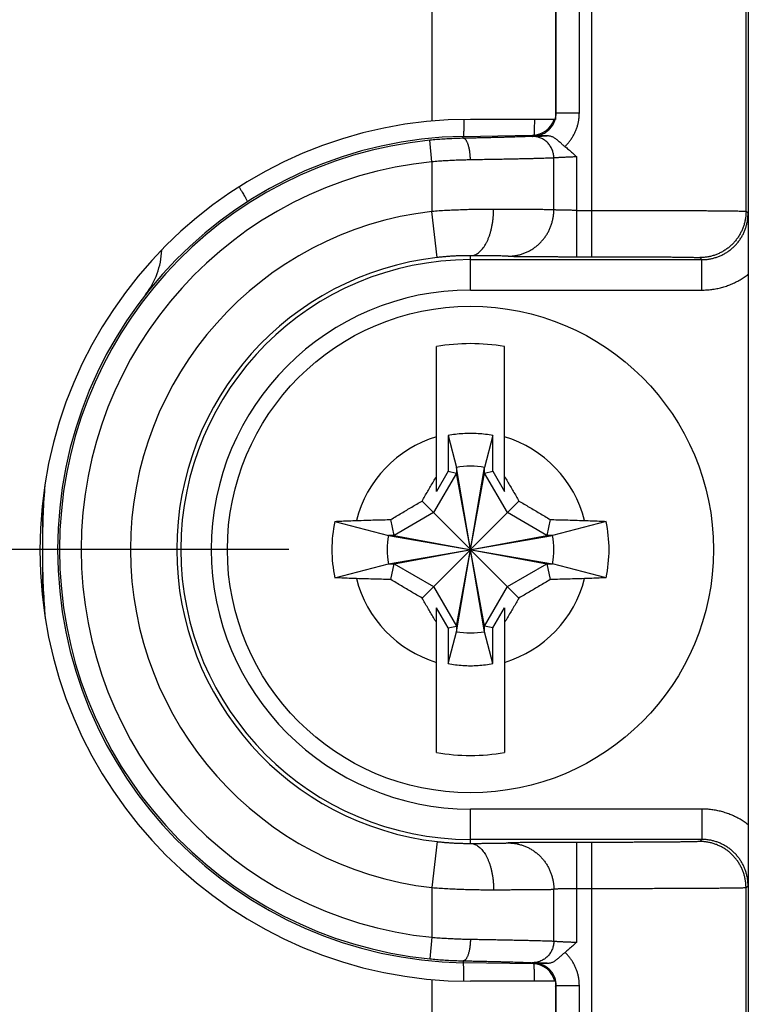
# Model space of a CAD drawing. Header units: inches. Extents: x 0 to 34, y 0 to 22.
# Tile 46 of 81: x 16.405 to 16.877, y 17.751 to 18.389. Entities that reach past the tile are written whole.
import ezdxf

# ---------------------------------------------------------------- set-up
doc = ezdxf.new("R2010")
doc.units = ezdxf.units.IN
doc.header["$LTSCALE"] = 1.87
doc.header["$MEASUREMENT"] = 0
doc.layers.get('0').update_dxf_attribs({"linetype": 'CONTINUOUS'})
doc.layers.add('DIMENSIONS', color=7, linetype='CONTINUOUS')
doc.styles.get("Standard").update_dxf_attribs({"font": 'txt', "width": 0.8})
doc.dimstyles.new('DIMSTYLE_1', dxfattribs={"dimtxt": 0.125, "dimasz": 0.18, "dimexe": 0.18, "dimexo": 0.0625, "dimgap": 0.09, "dimtad": 0, "dimtih": 1, "dimtoh": 1, "dimdec": 3, "dimzin": 4, "dimdsep": 46, "dimtxsty": 'STANDARD', "dimblk": '_FILLED', "dimblk1": '_FILLED', "dimblk2": '_FILLED', "dimcen": 0.09, "dimadec": 0, "dimazin": 0, "dimtp": 0.01, "dimtm": 0.01, "dimtfac": 1, "dimtdec": 3, "dimtofl": 0, "dimtmove": 0, "dimatfit": 3, "dimldrblk": '_FILLED', "dimfxl": 1, "dimtolj": 1, "dimtzin": 4, "dimarcsym": 0})

# ---------------------------------------------------------------- blocks, each defined once
blk = doc.blocks.new('_FILLED')
at = {"color": 0, "linetype": 'BYBLOCK'}
blk.add_solid([(0, 0), (-1, 0.1736), (-1, -0.1736)], dxfattribs=at)
blk = doc.blocks.new('*D16')
at = {"layer": 'DIMENSIONS', "color": 2, "linetype": 'CONTINUOUS'}
for p, q in [((12.33329, 19.08537), (12.10023, 19.08537)), ((12.33329, 18.41699), (12.33329, 19.08537)), ((13.82312, 18.78842), (12.20829, 18.78842)), ((12.33329, 18.78842), (12.33329, 18.41699)), ((12.33329, 18.04556), (12.33329, 18.41699)), ((16.5796, 18.04556), (12.20829, 18.04556))]:
    blk.add_line(p, q, dxfattribs=at)
at = {"layer": 'DIMENSIONS', "color": 2, "linetype": 'CONTINUOUS', "xscale": 0.18, "yscale": 0.18, "zscale": 0.18}
for p, rotation in [((12.33329, 18.78842), 90), ((12.33329, 18.04556), 270)]:
    blk.add_blockref('_FILLED', p, dxfattribs=dict(at, rotation=rotation))
at = {"layer": 'DIMENSIONS', "color": 2, "linetype": 'CONTINUOUS', "width": 0.8}
for s, p in [('[', (11.33773, 19.02287)), (']', (11.93773, 19.02287)), ('.743', (10.81273, 19.02287)), ('18.87', (11.43773, 19.02287))]:
    blk.add_text(s, height=0.125, dxfattribs=at).set_placement(p)
blk = doc.blocks.new('*D18')
at = {"layer": 'DIMENSIONS', "color": 2, "linetype": 'CONTINUOUS'}
for p, q in [((13.89529, 18.82205), (13.89529, 20.41512)), ((16.12918, 18.1231), (16.12918, 20.41512)), ((13.89529, 20.29012), (13.53529, 20.29012)), ((16.12918, 20.29012), (16.48918, 20.29012))]:
    blk.add_line(p, q, dxfattribs=at)
at = {"layer": 'DIMENSIONS', "color": 2, "linetype": 'CONTINUOUS', "xscale": 0.18, "yscale": 0.18, "zscale": 0.18}
blk.add_blockref('_FILLED', (13.89529, 20.29012), dxfattribs=at)
at = {"layer": 'DIMENSIONS', "color": 2, "linetype": 'CONTINUOUS', "xscale": 0.18, "yscale": 0.18, "zscale": 0.18, "rotation": 180}
blk.add_blockref('_FILLED', (16.12918, 20.29012), dxfattribs=at)
at = {"layer": 'DIMENSIONS', "color": 2, "linetype": 'CONTINUOUS', "width": 0.8}
for s, p in [('[', (15.0432, 20.22762)), (']', (15.6432, 20.22762)), ('2.234', (14.4182, 20.22762)), ('56.74', (15.1432, 20.22762))]:
    blk.add_text(s, height=0.125, dxfattribs=at).set_placement(p)

msp = doc.modelspace()

# ---------------------------------------------------------------- linework, layer by layer
at = {"color": 7, "linetype": 'CONTINUOUS'}
for p, q in [((16.7758, 18.23515), (16.7758, 18.78842)), ((16.87579, 18.26455), (16.87579, 18.68843)), ((16.67229, 18.55756), (16.67229, 18.32293)), ((16.75229, 18.55756), (16.75229, 18.32406)), ((16.76781, 18.32828), (16.76781, 18.55741)), ((16.75281, 18.32828), (16.75281, 18.55241)), ((16.75281, 18.32828), (16.75229, 18.3288)), ((16.75281, 18.32828), (16.76781, 18.32828)), ((16.75229, 18.32406), (16.69729, 18.32406)), ((16.69262, 18.31302), (16.73755, 18.3138)), ((16.73808, 18.31328), (16.73755, 18.3138)), ((16.67229, 18.29658), (16.6709, 18.31051)), ((16.69264, 18.31181), (16.69262, 18.31302)), ((16.67229, 18.29658), (16.67229, 18.26443)), ((16.75128, 18.26548), (16.75128, 18.29905)), ((16.76609, 18.23515), (16.76609, 18.29976)), ((16.67569, 18.23462), (16.67229, 18.26443)), ((16.76609, 18.26515), (16.7758, 18.26515)), ((16.87579, 18.26455), (16.87712, 18.26323)), ((16.69729, 18.21354), (16.69729, 18.23579)), ((16.69729, 18.23323), (16.84712, 18.23323)), ((16.76609, 18.23515), (16.7758, 18.23515)), ((16.8458, 18.23455), (16.84712, 18.23323)), ((16.84712, 18.21354), (16.84712, 18.23323)), ((16.87729, 18.22375), (16.87729, 17.86736)), ((16.69729, 18.21354), (16.84712, 18.21354)), ((16.67524, 18.08324), (16.67524, 18.17701)), ((16.71933, 18.08324), (16.71933, 18.17701)), ((16.68274, 18.11931), (16.68274, 18.09623)), ((16.68274, 18.11931), (16.68813, 18.09875)), ((16.71183, 18.11931), (16.70644, 18.09875)), ((16.71183, 18.09623), (16.71183, 18.11931)), ((16.68813, 17.99236), (16.70644, 18.09875)), ((16.68813, 18.09875), (16.68813, 18.09509)), ((16.70644, 17.99236), (16.68813, 18.09875)), ((16.70644, 18.09509), (16.70644, 18.09875)), ((16.68813, 18.09509), (16.67335, 18.06949)), ((16.68274, 18.09623), (16.67524, 18.08324)), ((16.68274, 18.09623), (16.68813, 18.09509)), ((16.68813, 17.99602), (16.70644, 18.09509)), ((16.70644, 17.99602), (16.68813, 18.09509)), ((16.70644, 18.09509), (16.71183, 18.09623)), ((16.72122, 18.06949), (16.70644, 18.09509)), ((16.71183, 18.09623), (16.71933, 18.08324)), ((16.66589, 18.01416), (16.72868, 18.07695)), ((16.72868, 18.01416), (16.66589, 18.07695)), ((16.64775, 18.05471), (16.64559, 18.06497)), ((16.67335, 18.06949), (16.64775, 18.05471)), ((16.74682, 18.05471), (16.72122, 18.06949)), ((16.74898, 18.06497), (16.74682, 18.05471)), ((16.60939, 18.06382), (16.64409, 18.05471)), ((16.78518, 18.06382), (16.75048, 18.05471)), ((16.64409, 18.05471), (16.75048, 18.0364)), ((16.64775, 18.05471), (16.64409, 18.05471)), ((16.64409, 18.0364), (16.75048, 18.05471)), ((16.64775, 18.05471), (16.74682, 18.0364)), ((16.64775, 18.0364), (16.74682, 18.05471)), ((16.75048, 18.05471), (16.74682, 18.05471)), ((16.60939, 18.0273), (16.64409, 18.0364)), ((16.64409, 18.0364), (16.64775, 18.0364)), ((16.64559, 18.02614), (16.64775, 18.0364)), ((16.64775, 18.0364), (16.67335, 18.02162)), ((16.72122, 18.02162), (16.74682, 18.0364)), ((16.74682, 18.0364), (16.74898, 18.02614)), ((16.74682, 18.0364), (16.75048, 18.0364)), ((16.78518, 18.0273), (16.75048, 18.0364)), ((16.67335, 18.02162), (16.68813, 17.99602)), ((16.70644, 17.99602), (16.72122, 18.02162)), ((16.67524, 17.91411), (16.67524, 18.00787)), ((16.68274, 17.99489), (16.67524, 18.00787)), ((16.71183, 17.99489), (16.71933, 18.00787)), ((16.71933, 18.00787), (16.71933, 17.91411)), ((16.68274, 17.99489), (16.68813, 17.99602)), ((16.68274, 17.99489), (16.68274, 17.9718)), ((16.68813, 17.99602), (16.68813, 17.99236)), ((16.70644, 17.99236), (16.70644, 17.99602)), ((16.71183, 17.99489), (16.70644, 17.99602)), ((16.71183, 17.9718), (16.71183, 17.99489)), ((16.68274, 17.9718), (16.68813, 17.99236)), ((16.71183, 17.9718), (16.70644, 17.99236)), ((16.69729, 17.85532), (16.69729, 17.87757)), ((16.84712, 17.87757), (16.69729, 17.87757)), ((16.84712, 17.87757), (16.84712, 17.85789)), ((16.67569, 17.85649), (16.67229, 17.82669)), ((16.84712, 17.85789), (16.69729, 17.85789)), ((16.76609, 17.79135), (16.76609, 17.85596)), ((16.7758, 17.85596), (16.76609, 17.85596)), ((16.7758, 16.25515), (16.7758, 17.85596)), ((16.84712, 17.85789), (16.8458, 17.85657)), ((16.67229, 17.82669), (16.67229, 17.79453)), ((16.75128, 17.79207), (16.75128, 17.82563)), ((16.7758, 17.82596), (16.76609, 17.82596)), ((16.87712, 17.82789), (16.87579, 17.82657)), ((16.87579, 16.28455), (16.87579, 17.82657)), ((16.67229, 17.79453), (16.6709, 17.7806)), ((16.69264, 17.7793), (16.69262, 17.7781)), ((16.73797, 17.77731), (16.69262, 17.7781)), ((16.73797, 17.77731), (16.7385, 17.77783)), ((16.67229, 17.76718), (16.67229, 16.34393)), ((16.75229, 17.76606), (16.69729, 17.76606)), ((16.75229, 17.76606), (16.75229, 16.34506)), ((16.75229, 17.76274), (16.75281, 17.76326)), ((16.75281, 16.34785), (16.75281, 17.76326)), ((16.75281, 17.76326), (16.76781, 17.76326)), ((16.76781, 16.34785), (16.76781, 17.76326))]:
    msp.add_line(p, q, dxfattribs=at)
msp.add_circle((16.69729, 18.04556), 0.15748, dxfattribs=at)
for centre, radius, start, end in [((16.69729, 18.04506), 0.279, 90, 270), ((16.73729, 18.3288), 0.015, 271, 341.57383), ((16.69729, 18.04556), 0.2675, 91, 269), ((16.69729, 18.04556), 0.26626, 95.68746, 264.31254), ((16.69729, 18.04556), 0.25227, 95.68746, 264.31254), ((16.69729, 18.04556), 0.22029, 96.51624, 263.48376), ((16.44729, 18.24128), 0.05, 322.24123, 357.82831), ((16.69729, 18.04556), 0.19029, 96.51624, 263.48376), ((16.69729, 18.04556), 0.18767, 90, 270), ((16.69729, 18.04556), 0.16799, 90, 270), ((16.69729, 18.04556), 0.13329, 80.47883, 99.52117), ((16.69729, 18.04556), 0.0763, 106.79596, 165.72554), ((16.69729, 18.04556), 0.0763, 14.27446, 73.20404), ((16.69729, 18.04556), 0.05398, 80.23635, 99.76365), ((16.69729, 18.04556), 0.08977, 168.26459, 191.73541), ((16.69729, 18.04556), 0.08977, 348.26459, 11.73541), ((16.69729, 18.04556), 0.05398, 170.23635, 189.76365), ((16.69729, 18.04556), 0.05398, 350.23635, 9.76365), ((16.69729, 18.04556), 0.0763, 194.27446, 253.20404), ((16.69729, 18.04556), 0.0763, 286.79596, 345.72554), ((16.69729, 18.04556), 0.05398, 260.23635, 279.76365), ((16.69729, 18.04556), 0.13329, 260.47883, 279.52117), ((16.73772, 17.76274), 0.01457, 13.15672, 89)]:
    msp.add_arc(centre, radius, start, end, dxfattribs=at)
for points, knots in [([(16.87729, 18.67463), (16.87729, 18.62454), (16.87729, 18.52435), (16.87729, 18.37406), (16.87729, 18.27387), (16.87729, 18.22378)], [0, 0, 0, 0, 0.333332, 0.66667, 1, 1, 1, 1]), ([(16.75229, 18.32433), (16.7524, 18.32476), (16.7526, 18.32563), (16.75277, 18.32695), (16.75281, 18.32784), (16.75281, 18.32828)], [0, 0, 0, 0, 0.333279, 0.666608, 1, 1, 1, 1]), ([(16.75842, 18.30646), (16.75896, 18.30697), (16.75999, 18.30804), (16.76144, 18.30974), (16.76274, 18.31154), (16.76392, 18.31344), (16.76495, 18.31541), (16.76582, 18.31746), (16.76655, 18.31956), (16.76711, 18.32171), (16.76752, 18.32389), (16.76776, 18.32608), (16.76781, 18.32755), (16.76781, 18.32828)], [0, 0, 0, 0, 0.091384, 0.182657, 0.273845, 0.364979, 0.456094, 0.547214, 0.638271, 0.72917, 0.819814, 0.910116, 1, 1, 1, 1]), ([(16.69297, 18.32402), (16.69297, 18.3234), (16.69296, 18.32216), (16.69295, 18.32037), (16.69292, 18.3187), (16.6929, 18.31723), (16.69286, 18.31598), (16.69283, 18.31494), (16.69278, 18.31415), (16.69274, 18.31353), (16.69269, 18.31325), (16.69266, 18.31302), (16.69262, 18.31302)], [0, 0, 0, 0, 0.167571, 0.337406, 0.489193, 0.622229, 0.735899, 0.829683, 0.90316, 0.956024, 0.988132, 1, 1, 1, 1]), ([(16.73808, 18.31328), (16.73853, 18.31329), (16.73944, 18.31335), (16.74078, 18.31355), (16.7421, 18.31388), (16.74339, 18.31433), (16.74463, 18.31489), (16.74581, 18.31556), (16.74693, 18.31634), (16.74797, 18.31721), (16.74893, 18.31817), (16.74979, 18.31922), (16.75056, 18.32034), (16.75123, 18.32152), (16.75179, 18.32276), (16.75208, 18.32362), (16.75221, 18.32406)], [0, 0, 0, 0, 0.07151, 0.14302, 0.214522, 0.286008, 0.357452, 0.428839, 0.500187, 0.571521, 0.642863, 0.714233, 0.785634, 0.857063, 0.92852, 1, 1, 1, 1]), ([(16.73868, 18.32406), (16.73868, 18.32369), (16.73867, 18.32271), (16.73866, 18.32116), (16.73864, 18.31949), (16.73861, 18.31803), (16.73858, 18.31678), (16.73854, 18.31574), (16.7385, 18.31495), (16.73846, 18.31433), (16.7384, 18.31406), (16.73838, 18.31386), (16.73837, 18.31384)], [0, 0, 0, 0, 0.106482, 0.289817, 0.45367, 0.59728, 0.719985, 0.821223, 0.900539, 0.957604, 0.992264, 1, 1, 1, 1]), ([(16.69264, 18.31181), (16.69122, 18.31178), (16.68838, 18.3117), (16.68407, 18.31152), (16.67972, 18.31126), (16.67532, 18.31093), (16.67238, 18.31066), (16.6709, 18.31051)], [0, 0, 0, 0, 0.194752, 0.392497, 0.592861, 0.795495, 1, 1, 1, 1]), ([(16.73721, 18.31304), (16.73696, 18.31303), (16.73638, 18.31299), (16.7354, 18.31294), (16.73417, 18.31289), (16.73271, 18.31283), (16.73103, 18.31277), (16.72913, 18.3127), (16.72701, 18.31264), (16.7247, 18.31257), (16.72219, 18.3125), (16.71949, 18.31243), (16.71662, 18.31235), (16.71358, 18.31228), (16.71038, 18.3122), (16.70704, 18.31212), (16.70358, 18.31204), (16.70001, 18.31196), (16.69635, 18.31189), (16.69388, 18.31184), (16.69264, 18.31181)], [0, 0, 0, 0, 0.016825, 0.039023, 0.066558, 0.099321, 0.13717, 0.179927, 0.227389, 0.279382, 0.33574, 0.396279, 0.460794, 0.529084, 0.600912, 0.67593, 0.753757, 0.833997, 0.916232, 1, 1, 1, 1]), ([(16.69725, 18.29781), (16.69724, 18.29824), (16.69722, 18.2991), (16.69714, 18.30037), (16.69702, 18.30163), (16.69687, 18.30285), (16.69669, 18.30403), (16.69648, 18.30515), (16.69623, 18.30622), (16.69596, 18.30721), (16.69566, 18.30812), (16.69534, 18.30895), (16.69499, 18.30968), (16.69463, 18.31031), (16.69426, 18.31084), (16.69387, 18.31126), (16.69347, 18.31157), (16.69306, 18.31176), (16.69277, 18.31181), (16.69264, 18.31181)], [0, 0, 0, 0, 0.083327, 0.166058, 0.247562, 0.32722, 0.404434, 0.478634, 0.549289, 0.615911, 0.678071, 0.735407, 0.787647, 0.83463, 0.876348, 0.913004, 0.945112, 0.973617, 1, 1, 1, 1]), ([(16.73721, 18.31304), (16.73736, 18.31306), (16.7377, 18.31308), (16.73831, 18.3131), (16.73908, 18.31314), (16.74003, 18.31317), (16.74113, 18.31321), (16.74238, 18.31324), (16.74377, 18.31328), (16.74528, 18.31332), (16.74632, 18.31335), (16.74686, 18.31336)], [0, 0, 0, 0, 0.044799, 0.107498, 0.188104, 0.28622, 0.40107, 0.531488, 0.675993, 0.832825, 1, 1, 1, 1]), ([(16.75128, 18.29905), (16.75128, 18.29948), (16.75124, 18.30035), (16.75106, 18.30165), (16.75076, 18.30292), (16.75034, 18.30416), (16.74981, 18.30535), (16.74917, 18.30649), (16.74844, 18.30757), (16.7476, 18.30857), (16.74668, 18.30949), (16.74568, 18.31031), (16.7446, 18.31104), (16.74347, 18.31167), (16.74228, 18.31218), (16.74105, 18.31258), (16.73979, 18.31286), (16.7385, 18.31302), (16.73764, 18.31305), (16.73721, 18.31304)], [0, 0, 0, 0, 0.059165, 0.118327, 0.177474, 0.236592, 0.295671, 0.354701, 0.413673, 0.472582, 0.531424, 0.590196, 0.648899, 0.707537, 0.766115, 0.82464, 0.883122, 0.941571, 1, 1, 1, 1]), ([(16.74686, 18.31336), (16.74595, 18.31335), (16.74407, 18.31334), (16.74115, 18.31331), (16.73912, 18.31329), (16.73808, 18.31328)], [0, 0, 0, 0, 0.309109, 0.642319, 1, 1, 1, 1]), ([(16.75841, 18.30647), (16.75818, 18.30664), (16.75769, 18.30704), (16.75695, 18.30769), (16.75614, 18.30842), (16.75529, 18.30919), (16.7544, 18.30996), (16.75349, 18.31071), (16.75258, 18.31138), (16.75167, 18.31197), (16.75078, 18.31246), (16.74991, 18.31283), (16.74908, 18.3131), (16.7483, 18.31327), (16.74756, 18.31335), (16.74708, 18.31337), (16.74686, 18.31336)], [0, 0, 0, 0, 0.06311, 0.135768, 0.215587, 0.29977, 0.386143, 0.47213, 0.555133, 0.633783, 0.707432, 0.775612, 0.838553, 0.896906, 0.950754, 1, 1, 1, 1]), ([(16.75842, 18.30646), (16.75921, 18.30585), (16.76088, 18.3045), (16.76342, 18.30225), (16.76517, 18.30062), (16.76609, 18.29976)], [0, 0, 0, 0, 0.296108, 0.629185, 1, 1, 1, 1]), ([(16.69725, 18.29781), (16.6959, 18.29779), (16.69318, 18.29773), (16.68907, 18.2976), (16.68492, 18.29742), (16.68073, 18.29719), (16.67651, 18.29691), (16.6737, 18.2967), (16.67229, 18.29658)], [0, 0, 0, 0, 0.162081, 0.326578, 0.49306, 0.661092, 0.830232, 1, 1, 1, 1]), ([(16.75128, 18.29905), (16.75098, 18.29903), (16.75027, 18.29899), (16.74907, 18.29894), (16.74758, 18.29889), (16.74582, 18.29883), (16.74378, 18.29877), (16.74148, 18.29871), (16.73892, 18.29864), (16.73612, 18.29857), (16.73309, 18.2985), (16.72983, 18.29843), (16.72636, 18.29835), (16.72268, 18.29828), (16.71882, 18.2982), (16.71478, 18.29812), (16.71059, 18.29805), (16.70625, 18.29797), (16.70179, 18.29789), (16.69878, 18.29784), (16.69725, 18.29781)], [0, 0, 0, 0, 0.01694, 0.039236, 0.066804, 0.099535, 0.137298, 0.179936, 0.227282, 0.279165, 0.3354, 0.395793, 0.460137, 0.528213, 0.59978, 0.674568, 0.752292, 0.832653, 0.915337, 1, 1, 1, 1]), ([(16.76609, 18.29976), (16.76565, 18.29975), (16.76477, 18.29972), (16.76347, 18.29967), (16.76218, 18.29962), (16.76092, 18.29957), (16.7597, 18.29952), (16.75853, 18.29947), (16.75742, 18.29942), (16.75638, 18.29937), (16.75542, 18.29933), (16.75454, 18.29928), (16.75374, 18.29923), (16.75305, 18.29919), (16.75245, 18.29915), (16.75196, 18.29912), (16.75159, 18.29908), (16.75137, 18.29906), (16.75128, 18.29905)], [0, 0, 0, 0, 0.089242, 0.177795, 0.264971, 0.350092, 0.432497, 0.511528, 0.586552, 0.656982, 0.722275, 0.781957, 0.835592, 0.882758, 0.923074, 0.956211, 0.981916, 1, 1, 1, 1]), ([(16.5473, 18.28029), (16.54765, 18.27972), (16.54832, 18.27862), (16.54928, 18.27705), (16.55014, 18.27564), (16.55088, 18.27439), (16.55151, 18.27333), (16.55203, 18.27244), (16.5524, 18.27176), (16.55271, 18.27122), (16.5528, 18.27096), (16.55292, 18.27075), (16.55288, 18.27073)], [0, 0, 0, 0, 0.182246, 0.349279, 0.498533, 0.629323, 0.741051, 0.833208, 0.905382, 0.957266, 0.988693, 1, 1, 1, 1]), ([(16.71229, 18.26579), (16.71092, 18.2658), (16.70814, 18.26579), (16.70393, 18.26576), (16.6996, 18.26569), (16.69519, 18.26558), (16.6907, 18.26543), (16.68615, 18.26524), (16.68155, 18.26502), (16.67693, 18.26475), (16.67383, 18.26454), (16.67229, 18.26443)], [0, 0, 0, 0, 0.10247, 0.20794, 0.316058, 0.426468, 0.538811, 0.652714, 0.767802, 0.883694, 1, 1, 1, 1]), ([(16.69729, 18.23579), (16.69768, 18.2358), (16.69847, 18.23587), (16.69964, 18.23617), (16.7008, 18.23665), (16.70193, 18.23731), (16.70304, 18.23814), (16.7041, 18.23914), (16.70513, 18.2403), (16.7061, 18.24162), (16.70702, 18.24308), (16.70788, 18.24468), (16.70868, 18.2464), (16.70941, 18.24825), (16.71006, 18.2502), (16.71064, 18.25225), (16.71113, 18.25438), (16.71154, 18.25658), (16.71187, 18.25883), (16.7121, 18.26113), (16.71225, 18.26345), (16.71228, 18.26501), (16.71229, 18.26579)], [0, 0, 0, 0, 0.032453, 0.065563, 0.099859, 0.135795, 0.173725, 0.213909, 0.256514, 0.301626, 0.34926, 0.399375, 0.451877, 0.50663, 0.563463, 0.622176, 0.68254, 0.744311, 0.807223, 0.871001, 0.935357, 1, 1, 1, 1]), ([(16.75128, 18.26548), (16.75099, 18.26549), (16.7503, 18.26551), (16.74915, 18.26554), (16.74772, 18.26556), (16.74602, 18.26558), (16.74407, 18.26561), (16.74187, 18.26563), (16.73942, 18.26565), (16.73673, 18.26567), (16.73382, 18.26569), (16.7307, 18.26571), (16.72737, 18.26573), (16.72384, 18.26575), (16.72014, 18.26576), (16.71627, 18.26578), (16.71363, 18.26579), (16.71229, 18.26579)], [0, 0, 0, 0, 0.022741, 0.052506, 0.089193, 0.132672, 0.182792, 0.239379, 0.302235, 0.371139, 0.445847, 0.526095, 0.611603, 0.702072, 0.797187, 0.896619, 1, 1, 1, 1]), ([(16.72166, 18.23548), (16.72243, 18.23549), (16.72398, 18.23555), (16.72629, 18.23583), (16.72858, 18.23629), (16.73081, 18.23693), (16.733, 18.23775), (16.73511, 18.23874), (16.73714, 18.23989), (16.73908, 18.2412), (16.7409, 18.24266), (16.74261, 18.24426), (16.74419, 18.246), (16.74564, 18.24785), (16.74693, 18.24981), (16.74807, 18.25186), (16.74904, 18.254), (16.74985, 18.25621), (16.75048, 18.25848), (16.75094, 18.26079), (16.75122, 18.26313), (16.75128, 18.2647), (16.75128, 18.26548)], [0, 0, 0, 0, 0.049665, 0.099343, 0.149043, 0.198771, 0.248534, 0.298336, 0.348181, 0.398073, 0.448012, 0.498, 0.548038, 0.598122, 0.648252, 0.698423, 0.748631, 0.79887, 0.849134, 0.899415, 0.949706, 1, 1, 1, 1]), ([(16.76609, 18.26515), (16.76565, 18.26515), (16.76477, 18.26515), (16.76347, 18.26516), (16.76218, 18.26517), (16.76092, 18.26518), (16.7597, 18.26519), (16.75854, 18.26521), (16.75743, 18.26522), (16.75639, 18.26525), (16.75542, 18.26527), (16.75454, 18.26529), (16.75375, 18.26532), (16.75305, 18.26535), (16.75245, 18.26538), (16.75197, 18.26541), (16.75159, 18.26544), (16.75137, 18.26547), (16.75128, 18.26548)], [0, 0, 0, 0, 0.089263, 0.177809, 0.264951, 0.350018, 0.43235, 0.511313, 0.586298, 0.656725, 0.722051, 0.781772, 0.835427, 0.882601, 0.922928, 0.956094, 0.981847, 1, 1, 1, 1]), ([(16.7758, 18.26515), (16.77773, 18.26515), (16.78158, 18.26515), (16.78734, 18.26515), (16.79306, 18.26514), (16.79873, 18.26514), (16.80432, 18.26513), (16.80981, 18.26512), (16.81518, 18.2651), (16.82042, 18.26509), (16.82552, 18.26507), (16.83044, 18.26505), (16.83518, 18.26503), (16.83972, 18.26501), (16.84405, 18.26499), (16.84815, 18.26496), (16.852, 18.26494), (16.85561, 18.26491), (16.85894, 18.26488), (16.862, 18.26485), (16.86478, 18.26482), (16.86725, 18.26479), (16.86942, 18.26476), (16.87128, 18.26472), (16.87282, 18.26469), (16.87403, 18.26465), (16.87492, 18.26464), (16.87545, 18.26457), (16.87573, 18.26459), (16.87579, 18.26455)], [0, 0, 0, 0, 0.057862, 0.115546, 0.172844, 0.229552, 0.285481, 0.340445, 0.394261, 0.446752, 0.497739, 0.547049, 0.594511, 0.639965, 0.683265, 0.724277, 0.762876, 0.798939, 0.832348, 0.862986, 0.890746, 0.915531, 0.937258, 0.955851, 0.971249, 0.983398, 0.992256, 0.997792, 1, 1, 1, 1]), ([(16.87579, 18.26455), (16.87579, 18.26376), (16.87573, 18.26219), (16.87546, 18.25985), (16.875, 18.25754), (16.87435, 18.25527), (16.87354, 18.25306), (16.87255, 18.25091), (16.8714, 18.24886), (16.87009, 18.2469), (16.86863, 18.24505), (16.86703, 18.24331), (16.8653, 18.24171), (16.86345, 18.24025), (16.86149, 18.23894), (16.85943, 18.23779), (16.85729, 18.2368), (16.85507, 18.23599), (16.85281, 18.23535), (16.85049, 18.23489), (16.84815, 18.23461), (16.84658, 18.23455), (16.8458, 18.23455)], [0, 0, 0, 0, 0.049999, 0.099998, 0.149998, 0.199998, 0.249998, 0.299998, 0.349999, 0.399999, 0.45, 0.500001, 0.550001, 0.600002, 0.650003, 0.700003, 0.750003, 0.800003, 0.850003, 0.900003, 0.950001, 1, 1, 1, 1]), ([(16.84712, 18.23323), (16.8479, 18.23323), (16.84947, 18.23329), (16.85182, 18.23357), (16.85413, 18.23403), (16.8564, 18.23467), (16.85861, 18.23548), (16.86075, 18.23647), (16.86281, 18.23762), (16.86477, 18.23893), (16.86662, 18.24039), (16.86836, 18.24199), (16.86996, 18.24373), (16.87142, 18.24558), (16.87272, 18.24754), (16.87388, 18.2496), (16.87486, 18.25174), (16.87568, 18.25395), (16.87632, 18.25622), (16.87678, 18.25853), (16.87705, 18.26087), (16.87712, 18.26244), (16.87712, 18.26323)], [0, 0, 0, 0, 0.050017, 0.100032, 0.150045, 0.200058, 0.250068, 0.300078, 0.350086, 0.400094, 0.450101, 0.500108, 0.550116, 0.600123, 0.650129, 0.700131, 0.750128, 0.800116, 0.850093, 0.900063, 0.95003, 1, 1, 1, 1]), ([(16.87712, 18.26323), (16.87713, 18.26165), (16.87715, 18.25861), (16.87718, 18.25421), (16.8772, 18.25013), (16.87722, 18.24635), (16.87724, 18.24285), (16.87725, 18.23962), (16.87726, 18.23661), (16.87727, 18.23378), (16.87728, 18.2311), (16.87728, 18.22855), (16.87729, 18.22613), (16.87729, 18.22455), (16.87729, 18.22378)], [0, 0, 0, 0, 0.120003, 0.23113, 0.334552, 0.430435, 0.518757, 0.600328, 0.676176, 0.747613, 0.81548, 0.87993, 0.941435, 1, 1, 1, 1]), ([(16.69729, 18.23579), (16.69654, 18.2358), (16.69503, 18.2358), (16.69273, 18.23577), (16.69036, 18.23571), (16.68794, 18.23561), (16.68549, 18.23548), (16.68303, 18.23532), (16.68056, 18.23512), (16.67812, 18.23489), (16.67649, 18.23471), (16.67569, 18.23462)], [0, 0, 0, 0, 0.102904, 0.209534, 0.319238, 0.431308, 0.544982, 0.659466, 0.773971, 0.88773, 1, 1, 1, 1]), ([(16.72166, 18.23548), (16.72144, 18.2355), (16.72094, 18.23552), (16.72006, 18.23555), (16.71896, 18.23557), (16.71764, 18.2356), (16.7161, 18.23563), (16.71436, 18.23565), (16.71241, 18.23568), (16.71027, 18.2357), (16.70796, 18.23572), (16.70549, 18.23574), (16.70287, 18.23576), (16.70012, 18.23578), (16.69824, 18.23579), (16.69729, 18.23579)], [0, 0, 0, 0, 0.026563, 0.062489, 0.107671, 0.161961, 0.225162, 0.296954, 0.376935, 0.464676, 0.559682, 0.661359, 0.769084, 0.882213, 1, 1, 1, 1]), ([(16.72166, 18.23548), (16.72186, 18.23547), (16.72234, 18.23545), (16.72316, 18.23543), (16.7242, 18.2354), (16.72546, 18.23538), (16.72691, 18.23535), (16.72857, 18.23533), (16.73041, 18.23531), (16.73242, 18.23529), (16.73461, 18.23527), (16.73695, 18.23525), (16.73944, 18.23523), (16.74206, 18.23521), (16.7448, 18.2352), (16.74765, 18.23519), (16.75059, 18.23518), (16.75361, 18.23517), (16.75669, 18.23516), (16.75981, 18.23516), (16.76295, 18.23515), (16.76505, 18.23515), (16.76609, 18.23515)], [0, 0, 0, 0, 0.013654, 0.032249, 0.05573, 0.083989, 0.116865, 0.154122, 0.195551, 0.240986, 0.290232, 0.343054, 0.399166, 0.458244, 0.519992, 0.584161, 0.650488, 0.718614, 0.788095, 0.858466, 0.929256, 1, 1, 1, 1]), ([(16.7758, 18.23515), (16.77723, 18.23515), (16.78011, 18.23515), (16.78442, 18.23515), (16.78872, 18.23514), (16.79299, 18.23514), (16.79719, 18.23513), (16.80132, 18.23511), (16.80535, 18.2351), (16.80926, 18.23508), (16.81304, 18.23506), (16.81667, 18.23504), (16.82014, 18.23502), (16.82344, 18.23499), (16.82655, 18.23496), (16.82946, 18.23494), (16.83216, 18.23491), (16.83464, 18.23487), (16.83688, 18.23484), (16.83889, 18.23481), (16.84066, 18.23477), (16.84216, 18.23474), (16.84341, 18.23471), (16.84438, 18.23466), (16.84511, 18.23464), (16.84552, 18.23458), (16.84575, 18.23459), (16.8458, 18.23455)], [0, 0, 0, 0, 0.061539, 0.123234, 0.184758, 0.245781, 0.305986, 0.365063, 0.422705, 0.478631, 0.532641, 0.584557, 0.634197, 0.681373, 0.725885, 0.767539, 0.806147, 0.841576, 0.873722, 0.902469, 0.927689, 0.949258, 0.96708, 0.981079, 0.991209, 0.99749, 1, 1, 1, 1]), ([(16.84712, 18.21354), (16.8482, 18.21354), (16.85036, 18.21361), (16.85359, 18.21393), (16.85679, 18.21446), (16.85996, 18.2152), (16.86307, 18.21614), (16.86611, 18.21728), (16.86907, 18.21862), (16.87193, 18.22014), (16.87468, 18.22185), (16.87643, 18.2231), (16.87729, 18.22375)], [0, 0, 0, 0, 0.099823, 0.199952, 0.300205, 0.400405, 0.500501, 0.600638, 0.700847, 0.800938, 0.900695, 1, 1, 1, 1]), ([(16.71183, 18.11931), (16.71024, 18.11963), (16.70703, 18.12016), (16.70217, 18.12063), (16.69729, 18.12079), (16.6924, 18.12063), (16.68755, 18.12016), (16.68433, 18.11963), (16.68274, 18.11931)], [0, 0, 0, 0, 0.16666, 0.33333, 0.5, 0.66667, 0.83334, 1, 1, 1, 1]), ([(16.66589, 18.07695), (16.6665, 18.07801), (16.66773, 18.08011), (16.66958, 18.08326), (16.67144, 18.08642), (16.67333, 18.08961), (16.6746, 18.09175), (16.67524, 18.09284)], [0, 0, 0, 0, 0.198735, 0.396521, 0.594746, 0.795157, 1, 1, 1, 1]), ([(16.71933, 18.09284), (16.71998, 18.09175), (16.72124, 18.08961), (16.72313, 18.08642), (16.72499, 18.08326), (16.72684, 18.08011), (16.72807, 18.07801), (16.72868, 18.07695)], [0, 0, 0, 0, 0.204841, 0.405252, 0.603477, 0.801264, 1, 1, 1, 1]), ([(16.42155, 18.08762), (16.42149, 18.08688), (16.42095, 18.07982), (16.4202, 18.0658), (16.41993, 18.05251), (16.41993, 18.04555)], [0, 0, 0, 0, 0.052853, 0.504121, 1, 1, 1, 1]), ([(16.64559, 18.06497), (16.64678, 18.06568), (16.64911, 18.06707), (16.65256, 18.06912), (16.65593, 18.07111), (16.65925, 18.07307), (16.66257, 18.07501), (16.66478, 18.07631), (16.66589, 18.07695)], [0, 0, 0, 0, 0.176225, 0.345656, 0.510851, 0.673958, 0.836571, 1, 1, 1, 1]), ([(16.72868, 18.07695), (16.7298, 18.0763), (16.73203, 18.075), (16.73536, 18.07304), (16.7387, 18.07108), (16.74206, 18.06909), (16.74549, 18.06705), (16.74781, 18.06568), (16.74898, 18.06497)], [0, 0, 0, 0, 0.164881, 0.32848, 0.492028, 0.657043, 0.825566, 1, 1, 1, 1]), ([(16.62334, 18.06437), (16.62547, 18.06444), (16.62954, 18.06456), (16.63536, 18.06473), (16.64065, 18.06486), (16.644, 18.06494), (16.64559, 18.06497)], [0, 0, 0, 0, 0.286948, 0.548398, 0.785609, 1, 1, 1, 1]), ([(16.74898, 18.06497), (16.75056, 18.06494), (16.75389, 18.06486), (16.75916, 18.06473), (16.765, 18.06456), (16.76908, 18.06444), (16.77123, 18.06437)], [0, 0, 0, 0, 0.212434, 0.448771, 0.710766, 1, 1, 1, 1]), ([(16.60939, 18.06382), (16.61091, 18.06389), (16.61398, 18.06403), (16.61863, 18.06421), (16.62176, 18.06432), (16.62334, 18.06437)], [0, 0, 0, 0, 0.326993, 0.660414, 1, 1, 1, 1]), ([(16.77123, 18.06437), (16.77281, 18.06432), (16.77594, 18.06421), (16.78059, 18.06403), (16.78366, 18.06389), (16.78518, 18.06382)], [0, 0, 0, 0, 0.339586, 0.673007, 1, 1, 1, 1]), ([(16.41993, 18.04555), (16.41993, 18.03854), (16.4202, 18.0252), (16.42101, 18.01022), (16.42165, 18.00226), (16.42179, 18.00061)], [0, 0, 0, 0, 0.467238, 0.889816, 1, 1, 1, 1]), ([(16.62334, 18.02674), (16.62176, 18.0268), (16.61863, 18.0269), (16.61398, 18.02709), (16.61091, 18.02723), (16.60939, 18.0273)], [0, 0, 0, 0, 0.339586, 0.673007, 1, 1, 1, 1]), ([(16.64559, 18.02614), (16.64401, 18.02618), (16.64068, 18.02625), (16.63541, 18.02639), (16.62957, 18.02655), (16.62549, 18.02668), (16.62334, 18.02674)], [0, 0, 0, 0, 0.212434, 0.448771, 0.710766, 1, 1, 1, 1]), ([(16.77123, 18.02674), (16.7691, 18.02668), (16.76503, 18.02655), (16.75921, 18.02639), (16.75392, 18.02625), (16.75057, 18.02618), (16.74898, 18.02614)], [0, 0, 0, 0, 0.286948, 0.548398, 0.785609, 1, 1, 1, 1]), ([(16.78518, 18.0273), (16.78366, 18.02723), (16.78059, 18.02709), (16.77594, 18.0269), (16.77281, 18.0268), (16.77123, 18.02674)], [0, 0, 0, 0, 0.326993, 0.660414, 1, 1, 1, 1]), ([(16.66589, 18.01416), (16.66477, 18.01481), (16.66254, 18.01612), (16.65921, 18.01807), (16.65588, 18.02004), (16.65251, 18.02202), (16.64908, 18.02406), (16.64676, 18.02544), (16.64559, 18.02614)], [0, 0, 0, 0, 0.164883, 0.328483, 0.492032, 0.657047, 0.825568, 1, 1, 1, 1]), ([(16.74898, 18.02614), (16.74779, 18.02543), (16.74546, 18.02404), (16.74201, 18.02199), (16.73864, 18.02), (16.73532, 18.01805), (16.732, 18.0161), (16.72979, 18.01481), (16.72868, 18.01416)], [0, 0, 0, 0, 0.176227, 0.345659, 0.510854, 0.673961, 0.836573, 1, 1, 1, 1]), ([(16.67524, 17.99828), (16.6746, 17.99936), (16.67333, 18.0015), (16.67144, 18.00469), (16.66958, 18.00785), (16.66773, 18.011), (16.6665, 18.01311), (16.66589, 18.01416)], [0, 0, 0, 0, 0.204841, 0.405252, 0.603477, 0.801264, 1, 1, 1, 1]), ([(16.72868, 18.01416), (16.72807, 18.01311), (16.72684, 18.011), (16.72499, 18.00785), (16.72313, 18.00469), (16.72124, 18.0015), (16.71998, 17.99936), (16.71933, 17.99828)], [0, 0, 0, 0, 0.198736, 0.396523, 0.594748, 0.795159, 1, 1, 1, 1]), ([(16.68274, 17.9718), (16.68433, 17.97149), (16.68755, 17.97096), (16.6924, 17.97048), (16.69729, 17.97032), (16.70217, 17.97048), (16.70703, 17.97096), (16.71024, 17.97149), (16.71183, 17.9718)], [0, 0, 0, 0, 0.16666, 0.33333, 0.5, 0.66667, 0.83334, 1, 1, 1, 1]), ([(16.87729, 17.86736), (16.87643, 17.86801), (16.87468, 17.86927), (16.87193, 17.87097), (16.86907, 17.8725), (16.86611, 17.87384), (16.86307, 17.87498), (16.85996, 17.87592), (16.8568, 17.87666), (16.85359, 17.87718), (16.85036, 17.8775), (16.8482, 17.87757), (16.84712, 17.87757)], [0, 0, 0, 0, 0.099284, 0.199019, 0.299102, 0.399314, 0.499457, 0.599562, 0.69977, 0.800031, 0.900167, 1, 1, 1, 1]), ([(16.87729, 17.86733), (16.87729, 17.86656), (16.87729, 17.86498), (16.87728, 17.86256), (16.87728, 17.86001), (16.87727, 17.85733), (16.87726, 17.8545), (16.87725, 17.85149), (16.87724, 17.84826), (16.87722, 17.84477), (16.8772, 17.84099), (16.87718, 17.83691), (16.87715, 17.83251), (16.87713, 17.82947), (16.87712, 17.82789)], [0, 0, 0, 0, 0.058414, 0.119906, 0.184349, 0.252228, 0.323682, 0.399543, 0.481122, 0.569452, 0.665345, 0.768786, 0.879946, 1, 1, 1, 1]), ([(16.87729, 17.86733), (16.87729, 17.68689), (16.87729, 17.32601), (16.87729, 16.78469), (16.87729, 16.42381), (16.87729, 16.24337)], [0, 0, 0, 0, 0.333332, 0.666668, 1, 1, 1, 1]), ([(16.67569, 17.85649), (16.67649, 17.8564), (16.67812, 17.85623), (16.68056, 17.856), (16.68303, 17.8558), (16.68549, 17.85563), (16.68794, 17.8555), (16.69036, 17.85541), (16.69273, 17.85535), (16.69503, 17.85532), (16.69654, 17.85532), (16.69729, 17.85532)], [0, 0, 0, 0, 0.112243, 0.225988, 0.340489, 0.454977, 0.568661, 0.680743, 0.790458, 0.897095, 1, 1, 1, 1]), ([(16.69729, 17.85532), (16.69824, 17.85533), (16.70012, 17.85534), (16.70287, 17.85535), (16.70549, 17.85537), (16.70797, 17.85539), (16.71028, 17.85541), (16.71241, 17.85544), (16.71436, 17.85546), (16.7161, 17.85549), (16.71764, 17.85551), (16.71896, 17.85554), (16.72006, 17.85557), (16.72094, 17.8556), (16.72144, 17.85562), (16.72166, 17.85563)], [0, 0, 0, 0, 0.117799, 0.230948, 0.338698, 0.440401, 0.535428, 0.623181, 0.703164, 0.774948, 0.838138, 0.892409, 0.937567, 0.973474, 1, 1, 1, 1]), ([(16.69729, 17.85532), (16.69768, 17.85531), (16.69847, 17.85524), (16.69964, 17.85494), (16.7008, 17.85446), (16.70193, 17.85381), (16.70304, 17.85297), (16.7041, 17.85197), (16.70513, 17.85081), (16.7061, 17.8495), (16.70702, 17.84804), (16.70788, 17.84644), (16.70868, 17.84471), (16.70941, 17.84286), (16.71006, 17.84091), (16.71064, 17.83887), (16.71113, 17.83674), (16.71154, 17.83454), (16.71186, 17.83228), (16.7121, 17.82999), (16.71225, 17.82766), (16.71228, 17.8261), (16.71228, 17.82532)], [0, 0, 0, 0, 0.032454, 0.065564, 0.099862, 0.135798, 0.17373, 0.213915, 0.256521, 0.301634, 0.349269, 0.399385, 0.451887, 0.50664, 0.563473, 0.622185, 0.682549, 0.744318, 0.807229, 0.871005, 0.935359, 1, 1, 1, 1]), ([(16.76609, 17.85596), (16.76505, 17.85596), (16.76295, 17.85596), (16.75981, 17.85596), (16.75669, 17.85595), (16.75361, 17.85595), (16.75059, 17.85594), (16.74765, 17.85593), (16.7448, 17.85591), (16.74206, 17.8559), (16.73944, 17.85588), (16.73695, 17.85587), (16.73461, 17.85585), (16.73242, 17.85583), (16.73041, 17.85581), (16.72857, 17.85579), (16.72692, 17.85576), (16.72546, 17.85574), (16.7242, 17.85571), (16.72316, 17.85569), (16.72234, 17.85566), (16.72186, 17.85564), (16.72166, 17.85563)], [0, 0, 0, 0, 0.070741, 0.141527, 0.211896, 0.281374, 0.349497, 0.415821, 0.479987, 0.541733, 0.600809, 0.65692, 0.70974, 0.758986, 0.804419, 0.845847, 0.883102, 0.915977, 0.944237, 0.967723, 0.986325, 1, 1, 1, 1]), ([(16.72166, 17.85563), (16.72243, 17.85563), (16.72398, 17.85556), (16.72629, 17.85528), (16.72857, 17.85482), (16.73081, 17.85418), (16.733, 17.85336), (16.73511, 17.85237), (16.73714, 17.85122), (16.73907, 17.84991), (16.7409, 17.84845), (16.74261, 17.84685), (16.74419, 17.84512), (16.74563, 17.84327), (16.74693, 17.84131), (16.74807, 17.83925), (16.74904, 17.83711), (16.74985, 17.8349), (16.75048, 17.83263), (16.75094, 17.83032), (16.75122, 17.82798), (16.75128, 17.82642), (16.75128, 17.82563)], [0, 0, 0, 0, 0.049657, 0.099329, 0.149025, 0.19875, 0.248511, 0.298312, 0.348158, 0.39805, 0.447991, 0.497981, 0.548021, 0.598108, 0.648241, 0.698414, 0.748624, 0.798865, 0.84913, 0.899412, 0.949705, 1, 1, 1, 1]), ([(16.8458, 17.85657), (16.84575, 17.85653), (16.84552, 17.85654), (16.84511, 17.85647), (16.84438, 17.85645), (16.84341, 17.85641), (16.84216, 17.85638), (16.84066, 17.85634), (16.83889, 17.85631), (16.83688, 17.85627), (16.83464, 17.85624), (16.83216, 17.85621), (16.82946, 17.85618), (16.82655, 17.85615), (16.82344, 17.85612), (16.82014, 17.8561), (16.81667, 17.85607), (16.81304, 17.85605), (16.80926, 17.85603), (16.80535, 17.85602), (16.80132, 17.856), (16.79719, 17.85599), (16.79299, 17.85598), (16.78872, 17.85597), (16.78442, 17.85596), (16.78011, 17.85596), (16.77723, 17.85596), (16.7758, 17.85596)], [0, 0, 0, 0, 0.00251, 0.008791, 0.018921, 0.03292, 0.050742, 0.072311, 0.097531, 0.126278, 0.158424, 0.193853, 0.232461, 0.274115, 0.318627, 0.365803, 0.415443, 0.467359, 0.521369, 0.577295, 0.634937, 0.694014, 0.754219, 0.815242, 0.876766, 0.938461, 1, 1, 1, 1]), ([(16.87579, 17.82657), (16.87579, 17.82735), (16.87573, 17.82892), (16.87546, 17.83126), (16.875, 17.83358), (16.87435, 17.83585), (16.87354, 17.83806), (16.87255, 17.8402), (16.8714, 17.84226), (16.87009, 17.84422), (16.86863, 17.84607), (16.86703, 17.8478), (16.8653, 17.8494), (16.86345, 17.85086), (16.86149, 17.85217), (16.85943, 17.85332), (16.85729, 17.85431), (16.85507, 17.85513), (16.85281, 17.85577), (16.85049, 17.85623), (16.84815, 17.8565), (16.84658, 17.85657), (16.8458, 17.85657)], [0, 0, 0, 0, 0.049999, 0.099998, 0.149998, 0.199998, 0.249998, 0.299998, 0.349999, 0.399999, 0.45, 0.500001, 0.550001, 0.600002, 0.650003, 0.700003, 0.750003, 0.800003, 0.850003, 0.900003, 0.950001, 1, 1, 1, 1]), ([(16.87712, 17.82789), (16.87712, 17.82867), (16.87705, 17.83024), (16.87678, 17.83258), (16.87632, 17.83489), (16.87568, 17.83716), (16.87486, 17.83937), (16.87388, 17.84152), (16.87272, 17.84357), (16.87142, 17.84554), (16.86996, 17.84739), (16.86836, 17.84912), (16.86662, 17.85072), (16.86477, 17.85218), (16.86281, 17.85349), (16.86075, 17.85464), (16.85861, 17.85563), (16.8564, 17.85645), (16.85413, 17.85709), (16.85182, 17.85755), (16.84947, 17.85783), (16.8479, 17.85789), (16.84712, 17.85789)], [0, 0, 0, 0, 0.04997, 0.099937, 0.149907, 0.199885, 0.249873, 0.29987, 0.349872, 0.399878, 0.449885, 0.499893, 0.549899, 0.599907, 0.649914, 0.699923, 0.749932, 0.799943, 0.849955, 0.899968, 0.949983, 1, 1, 1, 1]), ([(16.67229, 17.82669), (16.67383, 17.82658), (16.67693, 17.82637), (16.68155, 17.8261), (16.68615, 17.82587), (16.6907, 17.82568), (16.69519, 17.82553), (16.6996, 17.82543), (16.70393, 17.82536), (16.70814, 17.82532), (16.71092, 17.82532), (16.71229, 17.82532)], [0, 0, 0, 0, 0.116306, 0.232197, 0.347284, 0.461188, 0.57353, 0.683941, 0.79206, 0.89753, 1, 1, 1, 1]), ([(16.71229, 17.82532), (16.71363, 17.82533), (16.71627, 17.82534), (16.72014, 17.82535), (16.72385, 17.82537), (16.72737, 17.82538), (16.7307, 17.8254), (16.73383, 17.82542), (16.73674, 17.82544), (16.73942, 17.82546), (16.74187, 17.82548), (16.74407, 17.82551), (16.74603, 17.82553), (16.74772, 17.82555), (16.74915, 17.82558), (16.75031, 17.8256), (16.75099, 17.82562), (16.75128, 17.82563)], [0, 0, 0, 0, 0.103398, 0.20284, 0.297964, 0.38844, 0.473953, 0.554207, 0.628921, 0.697831, 0.760691, 0.817278, 0.867392, 0.91086, 0.94753, 0.977277, 1, 1, 1, 1]), ([(16.76609, 17.82596), (16.76565, 17.82596), (16.76477, 17.82596), (16.76347, 17.82596), (16.76218, 17.82595), (16.76092, 17.82594), (16.7597, 17.82592), (16.75854, 17.82591), (16.75743, 17.82589), (16.75639, 17.82587), (16.75542, 17.82585), (16.75454, 17.82582), (16.75375, 17.82579), (16.75305, 17.82576), (16.75245, 17.82573), (16.75197, 17.8257), (16.75159, 17.82567), (16.75137, 17.82565), (16.75128, 17.82563)], [0, 0, 0, 0, 0.089264, 0.17781, 0.264952, 0.350019, 0.432351, 0.511314, 0.586299, 0.656726, 0.722052, 0.781773, 0.835428, 0.882602, 0.922928, 0.956095, 0.981847, 1, 1, 1, 1]), ([(16.87579, 17.82657), (16.87573, 17.82653), (16.87545, 17.82654), (16.87492, 17.82647), (16.87403, 17.82646), (16.87282, 17.82642), (16.87128, 17.82639), (16.86942, 17.82636), (16.86725, 17.82632), (16.86478, 17.82629), (16.862, 17.82626), (16.85894, 17.82623), (16.85561, 17.8262), (16.852, 17.82618), (16.84815, 17.82615), (16.84405, 17.82613), (16.83972, 17.8261), (16.83518, 17.82608), (16.83044, 17.82606), (16.82552, 17.82604), (16.82042, 17.82603), (16.81518, 17.82601), (16.80981, 17.826), (16.80432, 17.82599), (16.79873, 17.82598), (16.79306, 17.82597), (16.78734, 17.82597), (16.78158, 17.82596), (16.77773, 17.82596), (16.7758, 17.82596)], [0, 0, 0, 0, 0.002208, 0.007744, 0.016602, 0.028751, 0.044149, 0.062742, 0.084469, 0.109254, 0.137014, 0.167652, 0.201061, 0.237124, 0.275723, 0.316735, 0.360035, 0.405489, 0.452951, 0.502261, 0.553248, 0.605739, 0.659555, 0.714519, 0.770448, 0.827156, 0.884454, 0.942138, 1, 1, 1, 1]), ([(16.67229, 17.79453), (16.6737, 17.79442), (16.67651, 17.7942), (16.68073, 17.79393), (16.68492, 17.7937), (16.68907, 17.79352), (16.69318, 17.79338), (16.6959, 17.79332), (16.69725, 17.7933)], [0, 0, 0, 0, 0.169773, 0.33891, 0.50694, 0.673422, 0.837924, 1, 1, 1, 1]), ([(16.69725, 17.7933), (16.69724, 17.79287), (16.69722, 17.79202), (16.69714, 17.79074), (16.69702, 17.78949), (16.69687, 17.78827), (16.69669, 17.78709), (16.69647, 17.78596), (16.69623, 17.7849), (16.69596, 17.78391), (16.69566, 17.78299), (16.69534, 17.78217), (16.69499, 17.78143), (16.69463, 17.7808), (16.69426, 17.78027), (16.69387, 17.77985), (16.69347, 17.77954), (16.69306, 17.77935), (16.69277, 17.77931), (16.69264, 17.7793)], [0, 0, 0, 0, 0.083322, 0.166049, 0.24755, 0.327204, 0.404415, 0.478614, 0.549268, 0.61589, 0.67805, 0.735389, 0.787631, 0.834617, 0.876338, 0.912998, 0.945108, 0.973616, 1, 1, 1, 1]), ([(16.69725, 17.7933), (16.69878, 17.79328), (16.70179, 17.79322), (16.70625, 17.79315), (16.71058, 17.79307), (16.71477, 17.79299), (16.71881, 17.79291), (16.72267, 17.79284), (16.72635, 17.79276), (16.72983, 17.79269), (16.73309, 17.79261), (16.73613, 17.79254), (16.73893, 17.79247), (16.74149, 17.79241), (16.74379, 17.79234), (16.74582, 17.79228), (16.74759, 17.79222), (16.74907, 17.79217), (16.75027, 17.79212), (16.75098, 17.79209), (16.75128, 17.79207)], [0, 0, 0, 0, 0.084647, 0.167277, 0.247574, 0.325245, 0.400005, 0.47158, 0.539706, 0.604128, 0.664604, 0.720913, 0.772848, 0.820218, 0.862845, 0.900573, 0.933264, 0.960796, 0.983069, 1, 1, 1, 1]), ([(16.75128, 17.79207), (16.75128, 17.79163), (16.75124, 17.79076), (16.75106, 17.78947), (16.75076, 17.78819), (16.75034, 17.78695), (16.74981, 17.78576), (16.74917, 17.78462), (16.74844, 17.78355), (16.7476, 17.78255), (16.74668, 17.78163), (16.74568, 17.7808), (16.7446, 17.78007), (16.74347, 17.77945), (16.74228, 17.77893), (16.74105, 17.77853), (16.73979, 17.77825), (16.7385, 17.77809), (16.73764, 17.77806), (16.73721, 17.77807)], [0, 0, 0, 0, 0.059166, 0.118329, 0.177476, 0.236594, 0.295674, 0.354704, 0.413677, 0.472587, 0.531428, 0.5902, 0.648903, 0.707541, 0.766118, 0.824643, 0.883124, 0.941572, 1, 1, 1, 1]), ([(16.75128, 17.79207), (16.75137, 17.79205), (16.75159, 17.79203), (16.75196, 17.792), (16.75245, 17.79196), (16.75305, 17.79192), (16.75374, 17.79188), (16.75453, 17.79184), (16.75542, 17.79179), (16.75638, 17.79174), (16.75742, 17.79169), (16.75853, 17.79164), (16.7597, 17.79159), (16.76092, 17.79154), (16.76218, 17.79149), (16.76347, 17.79145), (16.76477, 17.7914), (16.76565, 17.79137), (16.76609, 17.79135)], [0, 0, 0, 0, 0.018083, 0.043775, 0.076876, 0.117128, 0.16424, 0.217869, 0.277604, 0.342975, 0.413462, 0.488511, 0.567543, 0.649941, 0.735053, 0.822219, 0.910763, 1, 1, 1, 1]), ([(16.76609, 17.79135), (16.76519, 17.79051), (16.76347, 17.78891), (16.76097, 17.7867), (16.75934, 17.78536), (16.75855, 17.78476)], [0, 0, 0, 0, 0.369973, 0.703021, 1, 1, 1, 1]), ([(16.74701, 17.77775), (16.74722, 17.77774), (16.74765, 17.77776), (16.74833, 17.77783), (16.74906, 17.77797), (16.74982, 17.7782), (16.75061, 17.77853), (16.75144, 17.77895), (16.75228, 17.77947), (16.75313, 17.78007), (16.75399, 17.78074), (16.75483, 17.78147), (16.75566, 17.78221), (16.75645, 17.78294), (16.75719, 17.78362), (16.75789, 17.78422), (16.75834, 17.78459), (16.75855, 17.78476)], [0, 0, 0, 0, 0.045321, 0.094671, 0.147976, 0.205311, 0.267123, 0.333876, 0.40537, 0.481044, 0.560343, 0.641473, 0.722155, 0.800428, 0.874323, 0.941498, 1, 1, 1, 1]), ([(16.76781, 17.76326), (16.76781, 17.76398), (16.76776, 17.76543), (16.76752, 17.76758), (16.76712, 17.76973), (16.76657, 17.77184), (16.76585, 17.77392), (16.76499, 17.77594), (16.76398, 17.77788), (16.76282, 17.77975), (16.76153, 17.78153), (16.76011, 17.78321), (16.75909, 17.78426), (16.75855, 17.78476)], [0, 0, 0, 0, 0.08981, 0.180044, 0.270635, 0.361511, 0.452587, 0.543779, 0.635017, 0.726277, 0.817543, 0.908792, 1, 1, 1, 1]), ([(16.6709, 17.7806), (16.67238, 17.78046), (16.67532, 17.78019), (16.67972, 17.77986), (16.68407, 17.7796), (16.68837, 17.77941), (16.69122, 17.77933), (16.69264, 17.7793)], [0, 0, 0, 0, 0.20441, 0.406989, 0.607353, 0.805153, 1, 1, 1, 1]), ([(16.69264, 17.7793), (16.69388, 17.77928), (16.69633, 17.77923), (16.69998, 17.77915), (16.70354, 17.77907), (16.70701, 17.77899), (16.71035, 17.77892), (16.71355, 17.77884), (16.7166, 17.77876), (16.71948, 17.77869), (16.72218, 17.77862), (16.7247, 17.77855), (16.72701, 17.77848), (16.72913, 17.77841), (16.73104, 17.77835), (16.73272, 17.77828), (16.73418, 17.77823), (16.7354, 17.77817), (16.73639, 17.77812), (16.73697, 17.77809), (16.73721, 17.77807)], [0, 0, 0, 0, 0.083328, 0.165278, 0.24538, 0.323204, 0.398325, 0.47033, 0.538843, 0.603529, 0.664147, 0.720546, 0.772597, 0.82016, 0.863006, 0.900891, 0.933643, 0.961127, 0.98325, 1, 1, 1, 1]), ([(16.69275, 17.77762), (16.69273, 17.77774), (16.6927, 17.77787), (16.69267, 17.77809), (16.69266, 17.77811)], [0, 0, 0, 0, 0.805664, 1, 1, 1, 1]), ([(16.69304, 17.76609), (16.69303, 17.76674), (16.69302, 17.76807), (16.693, 17.77002), (16.69298, 17.77187), (16.69294, 17.77349), (16.6929, 17.77487), (16.69286, 17.77601), (16.69281, 17.77688), (16.69277, 17.77743), (16.69275, 17.77762)], [0, 0, 0, 0, 0.16697, 0.34685, 0.507427, 0.648016, 0.768021, 0.866938, 0.944361, 1, 1, 1, 1]), ([(16.74701, 17.77775), (16.74646, 17.77776), (16.7454, 17.77779), (16.74387, 17.77783), (16.74246, 17.77787), (16.74119, 17.77791), (16.74007, 17.77794), (16.73911, 17.77798), (16.73832, 17.77801), (16.73771, 17.77804), (16.73736, 17.77806), (16.73721, 17.77807)], [0, 0, 0, 0, 0.167328, 0.324282, 0.468895, 0.599392, 0.714258, 0.812348, 0.892856, 0.955407, 1, 1, 1, 1]), ([(16.73877, 17.76606), (16.73877, 17.76645), (16.73876, 17.76754), (16.73874, 17.76925), (16.73872, 17.77109), (16.73868, 17.77271), (16.73864, 17.77409), (16.7386, 17.77522), (16.73855, 17.77609), (16.73849, 17.77675), (16.73845, 17.77707), (16.7384, 17.77727), (16.73838, 17.7773)], [0, 0, 0, 0, 0.105912, 0.290219, 0.454842, 0.598821, 0.721398, 0.822091, 0.900644, 0.956972, 0.991148, 1, 1, 1, 1]), ([(16.75253, 17.76611), (16.75246, 17.76648), (16.75227, 17.76728), (16.75187, 17.76848), (16.75134, 17.7697), (16.7507, 17.77087), (16.74995, 17.77197), (16.74911, 17.773), (16.74818, 17.77395), (16.74716, 17.77481), (16.74607, 17.77557), (16.74492, 17.77624), (16.7437, 17.77679), (16.74244, 17.77723), (16.74115, 17.77756), (16.73983, 17.77776), (16.73895, 17.77782), (16.7385, 17.77783)], [0, 0, 0, 0, 0.056954, 0.124347, 0.191697, 0.25899, 0.326236, 0.393469, 0.460726, 0.52803, 0.595394, 0.662804, 0.730234, 0.797672, 0.865111, 0.932553, 1, 1, 1, 1]), ([(16.7385, 17.77783), (16.73951, 17.77782), (16.74147, 17.7778), (16.74431, 17.77777), (16.74613, 17.77776), (16.74701, 17.77775)], [0, 0, 0, 0, 0.357112, 0.690278, 1, 1, 1, 1]), ([(16.75281, 17.76326), (16.75281, 17.76371), (16.75277, 17.76459), (16.75265, 17.76547), (16.75257, 17.76591)], [0, 0, 0, 0, 0.500049, 1, 1, 1, 1])]:
    msp.add_open_spline(points, degree=3, knots=knots, dxfattribs=at)
for points in [[(16.41992, 18.07496), (16.41993, 18.06516), (16.41993, 18.05535), (16.41993, 18.04555)], [(16.41993, 18.04555), (16.41993, 18.03537), (16.41993, 18.02519), (16.41993, 18.01502)], [(16.75257, 17.76591), (16.75256, 17.76598), (16.75255, 17.76605), (16.75253, 17.76611)]]:
    msp.add_open_spline(points, degree=3, dxfattribs=at)

# ---------------------------------------------------------------- dimensions: what is measured, and where the dimension line sits
at = {"layer": 'DIMENSIONS', "color": 2, "linetype": 'CONTINUOUS'}
dim = msp.add_linear_dim(base=(16.12918, 20.29012), p1=(13.89529, 18.82205), p2=(16.12918, 18.1231), dimstyle='DIMSTYLE_1', dxfattribs=at)
dim.commit()
dim.dimension.update_dxf_attribs({"geometry": '*D18', "text_midpoint": (15.0807, 20.29012), "dimtype": 160})
dim = msp.add_linear_dim(base=(12.33329, 18.04556), p1=(13.82312, 18.78842), p2=(16.5796, 18.04556), angle=270, dimstyle='DIMSTYLE_1', dxfattribs=at)
dim.commit()
dim.dimension.update_dxf_attribs({"geometry": '*D16', "text_midpoint": (11.42523, 19.08537), "dimtype": 160})

doc.saveas('drawing.dxf')
